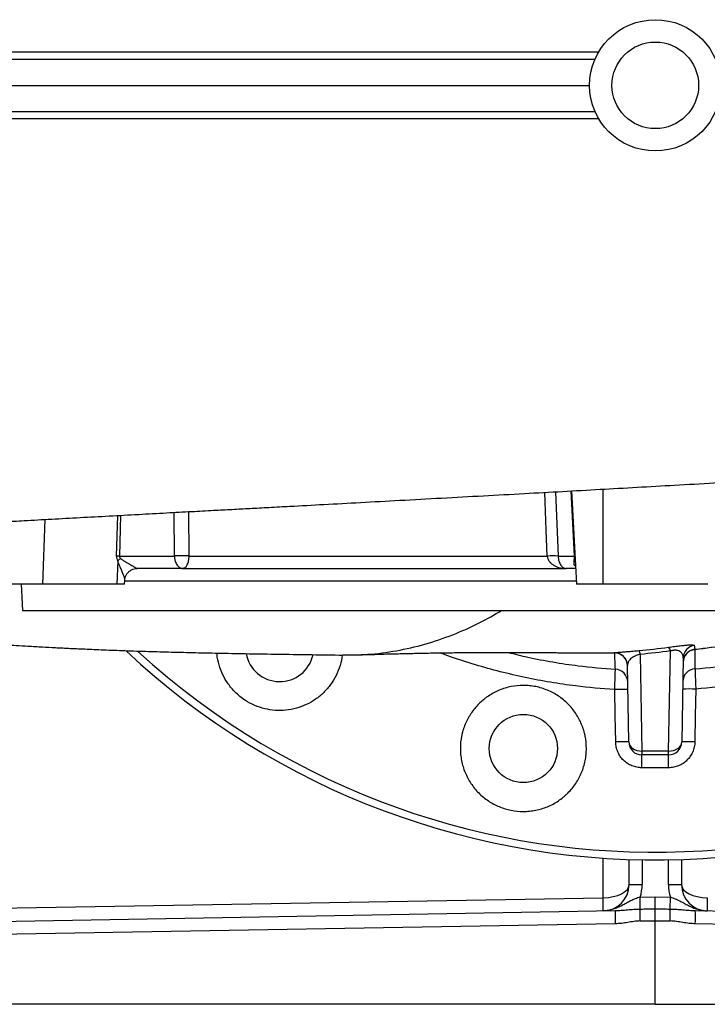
# Model space of a CAD drawing. Header units: millimetres. Extents: x 5610 to 11532, y 2068 to 15413.
# Tile 2 of 13: x 7771 to 9081, y 2068 to 3943. Entities that reach past the tile are written whole.
import ezdxf

# ---------------------------------------------------------------- set-up
doc = ezdxf.new("R2010")
doc.units = ezdxf.units.MM
doc.header["$LTSCALE"] = 5

msp = doc.modelspace()

# ---------------------------------------------------------------- linework, layer by layer
at = {"color": 7, "linetype": 'Continuous', "lineweight": 25}
for p, q in [((6535.7, 3868.3), (8867.1, 3868.3)), ((6535.1, 3818.3), (8856.7, 3818.3)), ((6535.7, 3768.3), (8867.1, 3768.3)), ((8822.3, 3046), (8831.7, 2868.3)), ((7958, 2912.7), (7956.4, 2868.3)), ((7961.1, 2922), (8065.9, 2922)), ((8093.4, 2922), (8776, 2922)), ((8796.7, 2922), (8828, 2922)), ((8082.4, 2898.3), (7995.2, 2898.3)), ((8082.4, 2898.3), (8812.1, 2898.3)), ((8830.1, 2898.3), (8812.1, 2898.3)), ((7971, 2868.3), (7971.4, 2876.1)), ((7814.9, 2868.3), (7744.2, 2868.3)), ((7774, 2868.3), (7776.7, 2818.3)), ((7956.4, 2868.3), (7814.9, 2868.3)), ((7971, 2868.3), (7956.4, 2868.3)), ((8881.7, 2868.3), (8831.7, 2868.3)), ((9081.7, 2868.3), (8881.7, 2868.3)), ((7776.7, 2818.3), (10186.7, 2818.3)), ((8903.7, 2737.8), (8903.6, 2737.8)), ((9007.1, 2550.6), (9010.4, 2741.2)), ((8953, 2734.7), (8956.2, 2550.6)), ((9034.9, 2727.8), (9032.1, 2567.9)), ((8931.2, 2567.9), (8928.7, 2713.3)), ((9007.1, 2550.6), (8956.2, 2550.6)), ((8956.2, 2550.6), (8956.2, 2543.3)), ((9007.1, 2543.3), (9007.1, 2550.6)), ((9007.1, 2543.3), (8956.2, 2543.3)), ((8931.7, 2296.2), (8931.7, 2344.2)), ((9031.7, 2344.2), (9031.7, 2296.2)), ((8931.7, 2296.2), (8956.7, 2296.2)), ((9006.7, 2296.2), (9031.7, 2296.2)), ((7338.6, 2244.3), (8882.5, 2271.2)), ((8952.8, 2272.5), (8981.7, 2273)), ((8953.2, 2249.8), (8952.8, 2272.5)), ((8981.7, 2250.1), (8981.7, 2273)), ((8981.7, 2273), (9010.5, 2272.5)), ((9010.1, 2249.8), (9010.5, 2272.5)), ((7330.8, 2219.2), (8905.3, 2246.7)), ((9058, 2246.7), (10632.5, 2219.2)), ((8905.3, 2221.7), (7330.8, 2194.2)), ((8981.7, 2068.3), (8981.7, 2227.3)), ((10632.5, 2194.2), (9058, 2221.7)), ((8981.7, 2068.3), (7330.8, 2068.3)), ((8981.7, 2068.3), (10632.5, 2068.3))]:
    msp.add_line(p, q, dxfattribs=at)
at = {"color": 8, "linetype": 'Continuous', "lineweight": 25}
for p, q in [((8791.6, 3044.3), (8796.7, 2922)), ((8828, 2922), (8821.5, 3046)), ((8881.7, 3049.3), (8881.7, 2868.3)), ((8065.9, 2922), (8065.6, 3005)), ((8093, 3006.5), (8093.4, 2922)), ((7819.5, 2991.6), (7814.9, 2868.3)), ((7955.9, 2922), (7958.4, 2999.2)), ((7963.6, 2999.5), (7961.1, 2922)), ((7971.3, 2874.6), (8831.3, 2874.6)), ((8904.4, 2737.5), (8902.8, 2737.6)), ((8903.6, 2737.8), (8903.1, 2737.9)), ((8882.5, 2271.2), (8882.5, 2346.6)), ((8956.7, 2343.5), (8956.7, 2296.2)), ((9006.7, 2296.2), (9006.7, 2343.5))]:
    msp.add_line(p, q, dxfattribs=at)
at = {"color": 8, "linetype": 'Continuous', "lineweight": 25, "flags": 128}
msp.add_lwpolyline([(8776, 2922), (8774, 2971.9), (8771.1, 3043.2)], dxfattribs=at)
at = {"color": 7, "linetype": 'Continuous', "lineweight": 25, "flags": 128}
for points in [[(8906.3, 2567.9), (8905.4, 2617.9), (8904.5, 2667.6)], [(9058.8, 2668.5), (9057.9, 2618.5), (9057.1, 2567.9)], [(8931.2, 2567.9), (8931.8, 2564.5), (8933.2, 2561.2), (8935.6, 2558.2), (8938.7, 2555.6), (8942.4, 2553.4), (8946.7, 2551.9), (8951.4, 2550.9), (8956.2, 2550.6)], [(9007.1, 2550.6), (9011.9, 2550.9), (9016.6, 2551.9), (9020.9, 2553.4), (9024.7, 2555.6), (9027.8, 2558.2), (9030.1, 2561.2), (9031.6, 2564.5), (9032.1, 2567.9)], [(8956.2, 2518.7), (8956.2, 2523.6), (8956.2, 2528.2), (8956.2, 2532.4), (8956.2, 2536.1), (8956.2, 2539.2), (8956.2, 2541.4), (8956.2, 2542.8), (8956.2, 2543.3)], [(9007.1, 2518.7), (9007.1, 2523.6), (9007.1, 2528.2), (9007.1, 2532.4), (9007.1, 2536.1), (9007.1, 2539.2), (9007.1, 2541.4), (9007.1, 2542.8), (9007.1, 2543.3)], [(8953.2, 2227), (8953.1, 2230.6), (8953.1, 2234.1), (8953.1, 2237.4), (8953.1, 2240.5), (8953.1, 2243.4), (8953.1, 2245.9), (8953.2, 2248), (8953.2, 2249.8)], [(9010.2, 2227), (9010.2, 2230.6), (9010.2, 2234.1), (9010.2, 2237.4), (9010.2, 2240.5), (9010.2, 2243.4), (9010.2, 2245.9), (9010.2, 2248), (9010.1, 2249.8)]]:
    msp.add_lwpolyline(points, dxfattribs=at)
at = {"color": 7, "linetype": 'Continuous', "lineweight": 25}
for centre, radius in [((8981.7, 3818.3), 125), ((8981.7, 3818.3), 82.5), ((8730.5, 2555.5), 65)]:
    msp.add_circle(centre, radius, dxfattribs=at)
for centre, radius, start, end in [((7958.5, 2626), 296, 89.4996, 90.5004), ((7986.8, 2884), 40.7, 124.9483, 135.0972), ((8079.6, 2563.6), 358.7, 87.8026, 92.1974), ((8786.4, 2732.2), 190.1, 86.8883, 93.1117), ((8819.7, 2912.2), 9.69, 3.5016, 32.6001), ((8828.4, 2915.6), 6.39, 86.1823, 93.8177), ((8981.7, 3818.3), 1475, 226.9093, 317.3151), ((8903.7, 2712.9), 25, 1.0011, 91.3167), ((8903.7, 2712.6), 25, 1.0006, 90.2544), ((8936.7, 2733.9), 16.3, 2.7935, 29.4432), ((8998, 2739.7), 12.5, 6.8058, 43.0807), ((9059.7, 2719.5), 25, 96.2138, 178.994), ((9059.4, 2719), 24.7, 95.3626, 178.5143), ((9059.9, 2727.3), 25, 98.8801, 178.9703), ((8266.4, 2747.8), 65, 190.3723, 347.7765), ((8904.4, 2681.6), 24.8, 1.3571, 86.9712), ((9058.8, 2682.4), 24.7, 93.5224, 178.5183), ((8917, 2308.7), 359.1, 88.0099, 91.9946), ((9046.3, 2309.7), 359.1, 88.0054, 91.9901), ((8918.8, 2209.2), 358.9, 88.0084, 91.9952), ((8956.2, 2568.3), 25, 181, 270), ((9007.1, 2568.3), 25, 270, 359), ((9044.6, 2209.2), 358.9, 88.0048, 91.9916), ((8881.7, 2296.2), 50, 271, 0), ((8881.7, 2296.2), 75, 341.5288, 0), ((9081.7, 2296.2), 75, 180, 198.4712), ((9081.7, 2296.2), 50, 180, 269), ((8524.3, 2258.8), 358.4, 358.0016, 1.9984), ((9439, 2258.8), 358.4, 178.0016, 181.9984), ((9263.5, 2234.2), 358.4, 178.0016, 181.9984), ((8699.8, 2234.2), 358.4, 358.0016, 1.9984)]:
    msp.add_arc(centre, radius, start, end, dxfattribs=at)
at = {"color": 8, "linetype": 'Continuous', "lineweight": 25}
for centre, radius, start, end in [((8981.7, 3818.3), 1460.3, 227.5717, 316.7794), ((8903.7, 2712.3), 25.2, 53.5999, 88.5228)]:
    msp.add_arc(centre, radius, start, end, dxfattribs=at)
at = {"color": 7, "linetype": 'Continuous', "lineweight": 25}
for centre, major_axis, ratio, start_param, end_param in [((8092.8, 2924.6), (136.9, 3.7), 0.364294, 3.120026, 3.307411), ((8110.4, 2923.3), (149.4, 1.5), 0.167075, 3.133526, 3.320911), ((8803.7, 2923.3), (-15.8, 20.6), 0.89397, 3.871034, 4.058419), ((8881.7, 2296.2), (50, 0), 0.5, 4.729842, 6.283185), ((9081.7, 2296.2), (50, 0), 0.5, 3.141593, 4.694936), ((10146.4, 2293.3), (2864.5, 50), 0.008726, 4.282599, 4.293503), ((7816.9, 2293.3), (2864.5, -50), 0.008726, 5.131275, 5.142179), ((10145.9, 2293.3), (2864.5, 50), 0.017452, 4.282598, 4.293517), ((7817.4, 2293.3), (2864.5, -50), 0.017452, 5.131261, 5.14218)]:
    msp.add_ellipse(centre, major_axis=major_axis, ratio=ratio, start_param=start_param, end_param=end_param, dxfattribs=at)
at = {"color": 8, "linetype": 'Continuous', "lineweight": 25}
for points, knots in [([(5627.5, 3882.3), (5627.5, 3882.3), (5627, 3882.3), (5631.3, 3882.3), (5640.7, 3882.3), (5656.4, 3882.3), (5677.7, 3882.3), (5705, 3882.3), (5738.3, 3882.3), (5777.6, 3882.3), (5822.1, 3882.3), (5871.5, 3882.3), (5925.5, 3882.3), (5984.9, 3882.3), (6049.9, 3882.2), (6120.5, 3882.2), (6196.8, 3882.2), (6278.2, 3882.2), (6363.6, 3882.2), (6452.4, 3882.2), (6544.4, 3882.2), (6640.9, 3882.2), (6742.7, 3882.2), (6849.5, 3882.2), (6961.4, 3882.2), (7077.5, 3882.2), (7193.5, 3882.2), (7308.7, 3882.2), (7422.6, 3882.2), (7539.1, 3882.1), (7658.9, 3882.1), (7781.6, 3882.1), (7907.1, 3882.1), (8034.7, 3882.1), (8149.6, 3882.1), (8251, 3882.1), (8338.7, 3882.1), (8426.8, 3882.1), (8515.5, 3882.1), (8604.7, 3882.1), (8694.4, 3882.1), (8784.3, 3882.1), (8844.2, 3882.1), (8874.1, 3882.1)], [0, 0, 0, 0, 0.000028, 0.026757, 0.053533, 0.080448, 0.10741, 0.134911, 0.162462, 0.190166, 0.21792, 0.24465, 0.271425, 0.298341, 0.325303, 0.352804, 0.380356, 0.40806, 0.435815, 0.462511, 0.489253, 0.516142, 0.543087, 0.57064, 0.598253, 0.626046, 0.6539, 0.679009, 0.704164, 0.729454, 0.754791, 0.780654, 0.806566, 0.832628, 0.85874, 0.876234, 0.893744, 0.911299, 0.92887, 0.946612, 0.964371, 0.982177, 1, 1, 1, 1]), ([(8874.1, 3754.6), (8844.4, 3754.5), (8784.9, 3754.5), (8685.4, 3754.5), (8575.5, 3754.5), (8455.6, 3754.5), (8345.7, 3754.5), (8246, 3754.5), (8145.4, 3754.5), (8034.3, 3754.5), (7913.4, 3754.5), (7793.1, 3754.5), (7673.8, 3754.5), (7555.2, 3754.5), (7438, 3754.5), (7322.5, 3754.5), (7210.7, 3754.5), (7102.6, 3754.4), (6998.5, 3754.4), (6896.7, 3754.4), (6797.6, 3754.4), (6700.9, 3754.4), (6607.4, 3754.4), (6517.1, 3754.4), (6431.2, 3754.4), (6349.5, 3754.4), (6272.1, 3754.4), (6198.2, 3754.4), (6128.1, 3754.4), (6061.7, 3754.4), (5999.5, 3754.4), (5941.5, 3754.4), (5887.5, 3754.4), (5837.7, 3754.4), (5792.4, 3754.3), (5752.2, 3754.3), (5717.3, 3754.3), (5687.8, 3754.3), (5663.9, 3754.3), (5645.7, 3754.3), (5633.7, 3754.3), (5627.7, 3754.3), (5627.9, 3754.3), (5627.9, 3754.3)], [0, 0, 0, 0, 0.017557, 0.035113, 0.05873, 0.082356, 0.105973, 0.12385, 0.141728, 0.16616, 0.190697, 0.215235, 0.240125, 0.265016, 0.290266, 0.315516, 0.340883, 0.365318, 0.389858, 0.414399, 0.43929, 0.464181, 0.48943, 0.514679, 0.540038, 0.564795, 0.589646, 0.614497, 0.639657, 0.664817, 0.690293, 0.715769, 0.741347, 0.767844, 0.794456, 0.821067, 0.84806, 0.875053, 0.902436, 0.92982, 0.957329, 0.983861, 1, 1, 1, 1]), ([(7971.4, 2876), (7971.4, 2876.1), (7971.8, 2876.9), (7970, 2883.6), (7966.3, 2893.3), (7961.4, 2903.5), (7959.1, 2909.7), (7958, 2912.7)], [0, 0, 0, 0, 0.010444, 0.264373, 0.613035, 0.806822, 1, 1, 1, 1]), ([(8829.9, 2902.4), (8829.4, 2902.9), (8826.7, 2905.5), (8826.9, 2910.3), (8827.6, 2915.8), (8827.8, 2917.4)], [0, 0, 0, 0, 0.146635, 0.746678, 1, 1, 1, 1]), ([(9057, 2744.3), (9077.8, 2746.9), (9119.3, 2752.1), (9181.2, 2764.4), (9242.6, 2780.1), (9299.6, 2797.9), (9335.4, 2812), (9351.5, 2818.3)], [0, 0, 0, 0, 0.206081, 0.41216, 0.620924, 0.829687, 1, 1, 1, 1]), ([(9354.3, 2818.3), (9337.4, 2811.6), (9301.1, 2797.3), (9243.7, 2779.4), (9182.5, 2763.8), (9120.3, 2751.4), (9078.2, 2746.2), (9057.1, 2743.5)], [0, 0, 0, 0, 0.177175, 0.381539, 0.585904, 0.792952, 1, 1, 1, 1]), ([(9057.3, 2707.1), (9083.6, 2709.5), (9136.2, 2714.4), (9203.6, 2726.8), (9259.5, 2740.2), (9304.4, 2752.9), (9348.8, 2767.5), (9393, 2784.2), (9433, 2801), (9457.9, 2813.1), (9468.6, 2818.3)], [0, 0, 0, 0, 0.184585, 0.370098, 0.478637, 0.587176, 0.696475, 0.805774, 0.917478, 1, 1, 1, 1]), ([(9549.2, 2818.3), (9542.3, 2814.2), (9516.9, 2799.2), (9471.1, 2776.6), (9411.7, 2750.2), (9350.2, 2727.2), (9286.9, 2707.6), (9217.3, 2690.3), (9141.3, 2676.2), (9086.3, 2671.1), (9058.8, 2668.5)], [0, 0, 0, 0, 0.046648, 0.171205, 0.295665, 0.423779, 0.551998, 0.680112, 0.839648, 1, 1, 1, 1]), ([(8904.5, 2667.6), (8879.7, 2669.5), (8838.7, 2672.8), (8782, 2681.2), (8734, 2690.3), (8686.3, 2701.4), (8638.8, 2714.7), (8600.6, 2726.8), (8578.5, 2735.1), (8571.9, 2737.6)], [0, 0, 0, 0, 0.218889, 0.361608, 0.504326, 0.648052, 0.791777, 0.938668, 1, 1, 1, 1]), ([(8701.5, 2738.3), (8713.9, 2735.3), (8742.1, 2728.3), (8786.7, 2719.9), (8842.3, 2711.5), (8882.1, 2708.2), (8905.8, 2706.4)], [0, 0, 0, 0, 0.185303, 0.420987, 0.656671, 1, 1, 1, 1])]:
    msp.add_open_spline(points, degree=3, knots=knots, dxfattribs=at)
at = {"color": 7, "linetype": 'Continuous', "lineweight": 25}
for points, knots in [([(5627.8, 3754.3), (5628.7, 3740.2), (5631, 3704.4), (5639.7, 3648.2), (5652.7, 3587), (5669, 3529.2), (5689.4, 3470.9), (5714, 3412.9), (5742.8, 3356.2), (5773.1, 3305), (5803.9, 3259.3), (5834.8, 3218.6), (5865.8, 3181.8), (5897.4, 3147.8), (5926.4, 3119.3), (5952.5, 3095.8), (5975.1, 3076.5), (5999.1, 3057.4), (6025.9, 3037.4), (6057.4, 3015.7), (6088.8, 2996), (6118.9, 2978.6), (6146.1, 2963.9), (6173.7, 2950.3), (6199.2, 2938.6), (6220.7, 2929.4), (6238.7, 2922.2), (6254.9, 2916.1), (6271.6, 2910), (6290, 2903.7), (6308.5, 2897.8), (6326.4, 2892.5), (6343.7, 2887.7), (6361.2, 2883.1), (6378.8, 2878.8), (6395.4, 2875.1), (6413.9, 2871.2), (6433.4, 2867.5), (6453.5, 2864), (6475.6, 2860.5), (6497.8, 2857.4), (6519.2, 2854.7), (6538.9, 2852.5), (6558.2, 2850.5), (6577, 2848.8), (6594.8, 2847.3), (6610.1, 2846.1), (6624, 2845), (6637.6, 2844.1), (6651.7, 2843.2), (6666.3, 2842.2), (6683.3, 2841.2), (6703.4, 2840), (6726.9, 2838.6), (6752.4, 2837.2), (6779.1, 2835.7), (6806.4, 2834.2), (6832.6, 2832.7), (6857.1, 2831.3), (6879.9, 2829.9), (6901.9, 2828.6), (6923.8, 2827.2), (6943.8, 2825.9), (6962.1, 2824.6), (6979.3, 2823.4), (6998.4, 2822.1), (7020, 2820.5), (7044.4, 2818.7), (7070.6, 2816.6), (7096.2, 2814.5), (7119.5, 2812.6), (7139.6, 2810.8), (7158.1, 2809.2), (7176.1, 2807.6), (7194.9, 2805.8), (7220, 2803.4), (7253, 2800.1), (7295.1, 2795.8), (7340.8, 2790.7), (7390.7, 2785.1), (7439.9, 2779.6), (7487.4, 2774.6), (7531.6, 2770.2), (7575.5, 2766), (7618.8, 2762.3), (7656, 2759.3), (7685.4, 2757.1), (7704.6, 2755.7), (7717.9, 2754.8), (7727.2, 2754.2), (7736.6, 2753.5), (7749.1, 2752.7), (7766.4, 2751.7), (7788.8, 2750.3), (7813.6, 2748.9), (7840.5, 2747.5), (7868.8, 2746.1), (7900.9, 2744.7), (7937.3, 2743.1), (7978.2, 2741.6), (8021.4, 2740.2), (8067, 2739), (8113.6, 2737.8), (8163.4, 2736.8), (8216.2, 2735.8), (8271.5, 2735), (8329, 2734.2), (8367.2, 2733.6), (8386.8, 2733.4)], [0, 0, 0, 0, 0.0097978, 0.0248616, 0.0393237, 0.0531771, 0.0664162, 0.0820924, 0.0967939, 0.1105149, 0.1232518, 0.1350023, 0.1459358, 0.156667, 0.1672534, 0.1742321, 0.1811482, 0.1880052, 0.195621, 0.204652, 0.2151037, 0.2220561, 0.2295173, 0.2372785, 0.2440886, 0.2497475, 0.2542737, 0.2584476, 0.2631486, 0.2683848, 0.2741184, 0.2791615, 0.2844447, 0.2899773, 0.2957668, 0.3014803, 0.3064218, 0.3142669, 0.3217049, 0.331576, 0.3426147, 0.3530883, 0.3625231, 0.3728524, 0.3842235, 0.3937186, 0.4021422, 0.4098174, 0.4177499, 0.4260151, 0.4346147, 0.4435977, 0.4562186, 0.4696017, 0.4837423, 0.4985668, 0.5128418, 0.526111, 0.5377058, 0.5484167, 0.5584371, 0.5683008, 0.5780403, 0.5849213, 0.592018, 0.5999575, 0.6087586, 0.6184154, 0.6289191, 0.639118, 0.6473621, 0.6545563, 0.6607944, 0.6670058, 0.6734376, 0.6801003, 0.692452, 0.7058499, 0.7199531, 0.7341034, 0.7485654, 0.7602601, 0.7718314, 0.7831998, 0.7943466, 0.80515, 0.8116731, 0.8167591, 0.8198424, 0.8217985, 0.8238789, 0.8270062, 0.8314539, 0.8371709, 0.844252, 0.8505979, 0.8578603, 0.8661156, 0.8754525, 0.8859745, 0.8978013, 0.9090724, 0.9214591, 0.9350086, 0.9497052, 0.9654999, 0.9823072, 1, 1, 1, 1]), ([(6839.7, 2907), (6839.6, 2907), (6839.1, 2906.9), (6842, 2907.5), (6847.1, 2908.5), (6854.2, 2909.7), (6862.6, 2911.2), (6872.4, 2912.8), (6884.2, 2914.7), (6898.2, 2916.8), (6914.1, 2919.2), (6930.8, 2921.5), (6947.2, 2923.7), (6964.5, 2925.9), (6984, 2928.4), (7005.7, 2931), (7028, 2933.5), (7053.9, 2936.4), (7085, 2939.7), (7122.4, 2943.4), (7156.6, 2946.6), (7186.2, 2949.3), (7211.3, 2951.5), (7238.9, 2953.8), (7266.7, 2956.1), (7294.2, 2958.2), (7320.8, 2960.3), (7349.5, 2962.4), (7379.6, 2964.6), (7409.4, 2966.6), (7437.1, 2968.5), (7462.2, 2970.2), (7484.3, 2971.6), (7503, 2972.8), (7518.8, 2973.9), (7534.6, 2974.9), (7553.3, 2976), (7576.2, 2977.5), (7603.5, 2979.1), (7634.9, 2981), (7669.2, 2983), (7705.2, 2985.2), (7742, 2987.3), (7784.3, 2989.7), (7832.3, 2992.4), (7886.4, 2995.3), (7941.7, 2998.3), (7996.6, 3001.3), (8049, 3004.1), (8096.6, 3006.7), (8138.3, 3008.9), (8175.2, 3010.8), (8210.4, 3012.7), (8247.1, 3014.7), (8294, 3017.2), (8352.1, 3020.3), (8421.8, 3024.1), (8496.6, 3028.1), (8574.7, 3032.4), (8653.8, 3036.7), (8730.6, 3040.9), (8804.7, 3045), (8876.2, 3049), (8947.3, 3053), (9019.7, 3057.1), (9094.8, 3061.3), (9173.3, 3065.6), (9237.3, 3069.2), (9284.8, 3071.9), (9313.8, 3073.5), (9339.1, 3074.9), (9361.3, 3076.2), (9381.6, 3077.3), (9402.4, 3078.5), (9425.3, 3079.8), (9451.6, 3081.3), (9481.4, 3083), (9517.1, 3085.1), (9558.4, 3087.5), (9603.7, 3090.2), (9648.9, 3092.9), (9693.2, 3095.6), (9729.3, 3097.8), (9757.4, 3099.5), (9777.8, 3100.8), (9796.6, 3102), (9812.8, 3103), (9825.9, 3103.9), (9837.8, 3104.7), (9850.4, 3105.5), (9865.9, 3106.5), (9884.6, 3107.7), (9906.4, 3109.2), (9930.2, 3110.8), (9954.5, 3112.4), (9978.1, 3114.1), (10000.5, 3115.7), (10027.2, 3117.6), (10057.2, 3119.7), (10089.7, 3122.1), (10119.3, 3124.4), (10146.2, 3126.4), (10170.5, 3128.3), (10193.3, 3130.1), (10216.9, 3132), (10243.7, 3134.3), (10273.8, 3136.8), (10306.1, 3139.6), (10339.5, 3142.5), (10373.4, 3145.6), (10407.6, 3148.8), (10441.7, 3152.1), (10474, 3155.3), (10503.8, 3158.4), (10528.8, 3161.1), (10549.6, 3163.4), (10566.7, 3165.4), (10582.3, 3167.2), (10596.5, 3168.9), (10610.3, 3170.5), (10625, 3172.3), (10641.8, 3174.5), (10660.3, 3176.9), (10680.2, 3179.6), (10701, 3182.5), (10722.4, 3185.6), (10743.3, 3188.8), (10762.8, 3191.9), (10780.7, 3194.9), (10797.1, 3197.8), (10812.1, 3200.6), (10825.9, 3203.2), (10838.5, 3205.7), (10850.3, 3208.2), (10861.4, 3210.6), (10872.5, 3213.1), (10884.4, 3215.9), (10897.5, 3219.1), (10910.7, 3222.6), (10924.1, 3226.3), (10935.4, 3229.7), (10945.7, 3232.9), (10956.3, 3236.3), (10969.8, 3240.9), (10986.3, 3246.9), (10998, 3251.6), (11004.3, 3254.2)], [0, 0, 0, 0, 0.0019715, 0.0103285, 0.020759, 0.0302801, 0.0383635, 0.0467176, 0.0556722, 0.0651114, 0.0750158, 0.0844612, 0.0926165, 0.1002241, 0.1092574, 0.1188632, 0.1276788, 0.1358586, 0.1483241, 0.1611568, 0.1736856, 0.1808684, 0.1880886, 0.1959608, 0.2045352, 0.2111989, 0.2182215, 0.2256037, 0.2333469, 0.2408998, 0.2475753, 0.2533709, 0.2587285, 0.2630187, 0.2662491, 0.269537, 0.2736612, 0.2787211, 0.2846512, 0.2914544, 0.2989072, 0.3064374, 0.3140186, 0.3216526, 0.3322384, 0.3429298, 0.3537249, 0.3645278, 0.3746364, 0.3835846, 0.3913654, 0.3979737, 0.4041147, 0.4108252, 0.4181141, 0.4298144, 0.4423616, 0.4557492, 0.4698881, 0.4839582, 0.497761, 0.5105425, 0.5231086, 0.5354688, 0.5480386, 0.5612872, 0.5751883, 0.5897727, 0.5956264, 0.6009191, 0.6054942, 0.6093518, 0.6130141, 0.6165074, 0.6206435, 0.6254216, 0.6308409, 0.6369012, 0.64502, 0.65358, 0.6620535, 0.6704425, 0.6787491, 0.6827987, 0.6868291, 0.6906707, 0.6938731, 0.6964115, 0.6984284, 0.7008583, 0.7038715, 0.7076127, 0.7119845, 0.7169635, 0.7219763, 0.7267883, 0.7313992, 0.7358082, 0.7433649, 0.7502362, 0.7564389, 0.7624205, 0.7677164, 0.7723737, 0.7774909, 0.7835148, 0.790457, 0.7980304, 0.8058575, 0.8139415, 0.8222833, 0.8307254, 0.8391167, 0.8468196, 0.8538081, 0.8589462, 0.8636194, 0.8679219, 0.8719153, 0.8756054, 0.8796429, 0.8844849, 0.8901275, 0.8958727, 0.9022554, 0.9092278, 0.9160661, 0.9225155, 0.9285794, 0.934261, 0.9395636, 0.9444903, 0.9490478, 0.9532866, 0.957224, 0.9608647, 0.9649848, 0.9689681, 0.9736083, 0.9779568, 0.9816737, 0.9837807, 0.9865414, 0.9901604, 0.9946439, 1, 1, 1, 1]), ([(7963.5, 2917.4), (7964.3, 2916.6), (7965.2, 2916), (7966.8, 2914.8), (7967.7, 2914.2), (7970.2, 2912.5), (7971.9, 2911.5), (7975.2, 2909.4), (7976.8, 2908.5), (7980, 2906.6), (7981.5, 2905.8), (7984.4, 2904.1), (7985.8, 2903.3), (7988.4, 2901.8), (7989.6, 2901.1), (7991.8, 2899.9), (7992.8, 2899.3), (7994.3, 2898.6), (7994.9, 2898.3), (7995.2, 2898.3)], [0, 0, 0, 0, 0.0625, 0.0625, 0.125, 0.125, 0.25, 0.25, 0.375, 0.375, 0.5, 0.5, 0.625, 0.625, 0.75, 0.75, 0.875, 0.875, 1, 1, 1, 1]), ([(8065.9, 2922), (8065.9, 2920.9), (8066, 2919.8), (8066.2, 2917.7), (8066.4, 2916.7), (8066.8, 2914.8), (8067, 2913.9), (8067.5, 2912.1), (8067.8, 2911.3), (8068.7, 2909), (8069.4, 2907.7), (8070.8, 2905.3), (8071.6, 2904.2), (8073.1, 2902.5), (8073.9, 2901.7), (8075.5, 2900.4), (8076.4, 2899.9), (8078.1, 2899.1), (8078.9, 2898.8), (8080.2, 2898.5), (8080.6, 2898.4), (8081.5, 2898.3), (8081.9, 2898.3), (8082.4, 2898.3)], [0, 0, 0, 0, 0.0625, 0.0625, 0.125, 0.125, 0.1875, 0.1875, 0.25, 0.25, 0.375, 0.375, 0.5, 0.5, 0.625, 0.625, 0.75, 0.75, 0.875, 0.875, 0.9375, 0.9375, 1, 1, 1, 1]), ([(8093.4, 2922), (8093.3, 2920.9), (8093.3, 2919.8), (8093.1, 2917.8), (8093, 2916.8), (8092.7, 2914.8), (8092.6, 2913.9), (8092.2, 2912.2), (8092.1, 2911.3), (8091.5, 2909), (8091, 2907.7), (8090, 2905.3), (8089.5, 2904.2), (8088.5, 2902.5), (8088, 2901.7), (8086.9, 2900.4), (8086.3, 2899.9), (8085.2, 2899.1), (8084.6, 2898.8), (8083.8, 2898.5), (8083.5, 2898.4), (8082.9, 2898.3), (8082.6, 2898.3), (8082.4, 2898.3)], [0, 0, 0, 0, 0.0625, 0.0625, 0.125, 0.125, 0.1875, 0.1875, 0.25, 0.25, 0.375, 0.375, 0.5, 0.5, 0.625, 0.625, 0.75, 0.75, 0.875, 0.875, 0.9375, 0.9375, 1, 1, 1, 1]), ([(8776, 2922), (8776.1, 2920.9), (8776.3, 2919.8), (8776.9, 2917.8), (8777.2, 2916.8), (8778.1, 2914.8), (8778.6, 2913.9), (8779.7, 2912.2), (8780.3, 2911.3), (8782.3, 2909), (8783.8, 2907.7), (8786.9, 2905.3), (8788.6, 2904.2), (8792, 2902.5), (8793.7, 2901.7), (8797.3, 2900.4), (8799.1, 2899.9), (8802.8, 2899.1), (8804.7, 2898.8), (8807.5, 2898.5), (8808.4, 2898.4), (8810.3, 2898.3), (8811.2, 2898.3), (8812.1, 2898.3)], [0, 0, 0, 0, 0.0625, 0.0625, 0.125, 0.125, 0.1875, 0.1875, 0.25, 0.25, 0.375, 0.375, 0.5, 0.5, 0.625, 0.625, 0.75, 0.75, 0.875, 0.875, 0.9375, 0.9375, 1, 1, 1, 1]), ([(8796.7, 2922), (8796.7, 2920.9), (8796.8, 2919.8), (8797, 2917.7), (8797.2, 2916.7), (8797.6, 2914.8), (8797.8, 2913.9), (8798.3, 2912.1), (8798.6, 2911.3), (8799.4, 2909), (8800, 2907.7), (8801.4, 2905.3), (8802.1, 2904.2), (8803.6, 2902.5), (8804.3, 2901.7), (8805.9, 2900.4), (8806.6, 2899.9), (8808.2, 2899.1), (8809, 2898.8), (8810.2, 2898.5), (8810.6, 2898.4), (8811.3, 2898.3), (8811.7, 2898.3), (8812.1, 2898.3)], [0, 0, 0, 0, 0.0625, 0.0625, 0.125, 0.125, 0.1875, 0.1875, 0.25, 0.25, 0.375, 0.375, 0.5, 0.5, 0.625, 0.625, 0.75, 0.75, 0.875, 0.875, 0.9375, 0.9375, 1, 1, 1, 1]), ([(7971.4, 2875.9), (7971.4, 2875.9), (7971.4, 2877.3), (7972, 2880.7), (7973.8, 2885.6), (7977.1, 2890.3), (7981.5, 2894.3), (7986.7, 2897), (7991.5, 2898.2), (7994.3, 2898.2), (7995.2, 2898.2)], [0, 0, 0, 0, 0.00648, 0.143136, 0.290375, 0.444494, 0.602004, 0.768931, 0.918612, 1, 1, 1, 1]), ([(8386.8, 2733.7), (8402.5, 2733.8), (8436.7, 2733.8), (8488.9, 2740.9), (8543, 2753.2), (8596, 2771.3), (8644.8, 2792.6), (8675.2, 2810.3), (8688.9, 2818.3)], [0, 0, 0, 0, 0.152541, 0.330056, 0.506729, 0.682502, 0.857331, 1, 1, 1, 1]), ([(8412.2, 2733.6), (8420, 2733.9), (8436.1, 2734.4), (8458.4, 2735.1), (8478.6, 2735.7), (8495.1, 2736.1), (8509.7, 2736.4), (8522.6, 2736.7), (8534.9, 2737), (8547.5, 2737.2), (8561.7, 2737.5), (8577, 2737.7), (8592, 2737.9), (8606, 2738), (8618.9, 2738.1), (8631.6, 2738.2), (8644.8, 2738.3), (8658.5, 2738.3), (8671.8, 2738.4), (8683.6, 2738.4), (8693.6, 2738.4), (8702.7, 2738.3), (8711.9, 2738.3), (8721.8, 2738.3), (8732.3, 2738.2), (8742.3, 2738.2), (8751.3, 2738.2), (8758.8, 2738.1), (8765.3, 2738.1), (8771.8, 2738), (8779.3, 2738), (8788.2, 2738), (8797.7, 2737.9), (8807, 2737.8), (8815.4, 2737.8), (8823.6, 2737.8), (8831.7, 2737.7), (8840.4, 2737.7), (8849.3, 2737.7), (8858.8, 2737.6), (8870.1, 2737.6), (8883.1, 2737.6), (8894.8, 2737.6), (8901.6, 2737.6), (8903.7, 2737.6)], [0, 0, 0, 0, 0.03335, 0.069109, 0.099877, 0.12554, 0.146466, 0.16961, 0.188224, 0.207521, 0.233009, 0.261458, 0.28842, 0.313711, 0.338008, 0.360727, 0.386267, 0.414629, 0.442131, 0.466048, 0.486936, 0.504615, 0.52419, 0.545649, 0.568973, 0.591701, 0.610977, 0.628037, 0.641052, 0.654631, 0.671932, 0.692943, 0.716652, 0.739056, 0.759195, 0.777075, 0.798728, 0.819684, 0.842989, 0.868627, 0.896578, 0.935592, 0.979922, 1, 1, 1, 1]), ([(8903.1, 2737.9), (8903.1, 2737.9), (8903.3, 2738), (8904.2, 2738.1), (8904.8, 2738.1), (8906.7, 2738.3), (8907.8, 2738.4), (8909.9, 2738.5), (8910.7, 2738.6), (8912.3, 2738.7), (8913.2, 2738.8), (8916.1, 2739), (8918.3, 2739.2), (8922.1, 2739.5), (8923.4, 2739.6), (8926.2, 2739.8), (8927.7, 2740), (8930.8, 2740.2), (8932.4, 2740.3), (8935.8, 2740.6), (8937.6, 2740.8), (8943.1, 2741.3), (8946.9, 2741.6), (8950.9, 2741.9)], [0, 0, 0, 0, 0.125, 0.125, 0.25, 0.25, 0.375, 0.375, 0.4375, 0.4375, 0.5, 0.5, 0.625, 0.625, 0.6875, 0.6875, 0.75, 0.75, 0.8125, 0.8125, 0.875, 0.875, 1, 1, 1, 1]), ([(9007.1, 2748.3), (9009.1, 2748.5), (9011, 2748.8), (9014.8, 2749.3), (9016.7, 2749.6), (9020.5, 2750.1), (9022.4, 2750.3), (9025.9, 2750.8), (9027.7, 2751), (9030.9, 2751.4), (9032.5, 2751.5), (9035.5, 2751.8), (9036.9, 2752), (9040.8, 2752.4), (9043.1, 2752.5), (9047, 2752.8), (9048.6, 2752.9), (9050.7, 2752.9), (9051.4, 2752.9), (9052.5, 2752.9), (9053, 2752.8), (9055.1, 2752.7), (9056, 2752.4), (9056, 2752)], [0, 0, 0, 0, 0.0625, 0.0625, 0.125, 0.125, 0.1875, 0.1875, 0.25, 0.25, 0.3125, 0.3125, 0.375, 0.375, 0.5, 0.5, 0.625, 0.625, 0.6875, 0.6875, 0.75, 0.75, 1, 1, 1, 1]), ([(9034.9, 2727.8), (9034.9, 2729.6), (9034.7, 2731.4), (9033.8, 2734), (9033.4, 2734.9), (9032.4, 2736.5), (9031.8, 2737.4), (9030.3, 2738.9), (9029.5, 2739.6), (9027.2, 2740.9), (9025.9, 2741.4), (9023.5, 2742.1), (9022.5, 2742.3), (9020.5, 2742.5), (9019.3, 2742.5), (9017.5, 2742.5), (9016.9, 2742.4), (9015.6, 2742.3), (9014.9, 2742.2), (9013, 2741.9), (9011.7, 2741.6), (9010.4, 2741.2)], [0, 0, 0, 0, 0.25, 0.25, 0.375, 0.375, 0.5, 0.5, 0.625, 0.625, 0.75, 0.75, 0.8125, 0.8125, 0.875, 0.875, 0.90625, 0.90625, 0.9375, 0.9375, 1, 1, 1, 1]), ([(8385.5, 2733.4), (8385.5, 2733.3), (8385.2, 2726.5), (8381.6, 2713.3), (8374.5, 2694.3), (8363.9, 2677), (8350.7, 2661.6), (8335, 2648.7), (8317.4, 2638.5), (8298.3, 2631.6), (8278.3, 2627.8), (8258, 2627.5), (8237.9, 2630.6), (8218.7, 2637.1), (8199.3, 2647.4), (8182.1, 2661.3), (8168, 2678.1), (8157.6, 2695.6), (8150.7, 2714.6), (8147.2, 2728.7), (8147, 2736.3), (8147, 2737.2)], [0, 0, 0, 0, 0.000476, 0.05801, 0.115544, 0.173084, 0.230625, 0.288166, 0.345707, 0.403244, 0.460781, 0.51831, 0.57584, 0.633362, 0.690884, 0.762621, 0.820142, 0.877663, 0.935184, 0.992705, 1, 1, 1, 1]), ([(8953, 2734.7), (8951.6, 2734.5), (8950.3, 2734.2), (8947.8, 2733.5), (8946.6, 2733.1), (8943.5, 2731.9), (8941.7, 2731), (8938.6, 2729.2), (8937.4, 2728.2), (8935.1, 2726.4), (8934.1, 2725.5), (8931.6, 2722.6), (8930.5, 2720.8), (8929.4, 2718), (8929.1, 2717), (8928.8, 2715.2), (8928.7, 2714.3), (8928.7, 2713.3)], [0, 0, 0, 0, 0.0625, 0.0625, 0.125, 0.125, 0.25, 0.25, 0.375, 0.375, 0.5, 0.5, 0.75, 0.75, 0.875, 0.875, 1, 1, 1, 1]), ([(8904.5, 2667.6), (8904.6, 2669.9), (8904.7, 2672.2), (8904.8, 2676.7), (8904.9, 2679), (8905, 2683.3), (8905.1, 2685.4), (8905.2, 2689.4), (8905.3, 2691.2), (8905.4, 2694.8), (8905.4, 2696.4), (8905.5, 2698.6), (8905.5, 2699.3), (8905.6, 2700.6), (8905.6, 2701.2), (8905.6, 2702.9), (8905.7, 2703.8), (8905.7, 2705.4), (8905.7, 2706), (8905.8, 2706.4)], [0, 0, 0, 0, 0.125, 0.125, 0.25, 0.25, 0.375, 0.375, 0.5, 0.5, 0.625, 0.625, 0.6875, 0.6875, 0.75, 0.75, 0.875, 0.875, 1, 1, 1, 1]), ([(9057.3, 2707.1), (9057.3, 2706.2), (9057.4, 2704.6), (9057.5, 2701.1), (9057.6, 2699.8), (9057.7, 2696.9), (9057.8, 2695.3), (9057.9, 2691.8), (9058, 2689.9), (9058.1, 2686), (9058.2, 2683.9), (9058.5, 2677.5), (9058.6, 2673.1), (9058.8, 2668.5)], [0, 0, 0, 0, 0.25, 0.25, 0.375, 0.375, 0.5, 0.5, 0.625, 0.625, 0.75, 0.75, 1, 1, 1, 1]), ([(8645.5, 2470.8), (8639.9, 2476.4), (8635, 2482.5), (8628.5, 2492.3), (8626.4, 2495.6), (8622.7, 2502.6), (8621, 2506.2), (8616.5, 2517.1), (8614.3, 2524.6), (8612.4, 2534.2), (8612.1, 2536.1), (8611.5, 2540), (8611.2, 2542), (8610.7, 2547.9), (8610.5, 2551.8), (8610.5, 2563.6), (8611.3, 2571.3), (8613.2, 2581), (8613.6, 2582.9), (8614.6, 2586.8), (8615.1, 2588.7), (8616.8, 2594.3), (8619.5, 2601.7), (8622.8, 2608.7), (8625.6, 2613.9), (8626.6, 2615.6), (8628.6, 2619), (8629.7, 2620.7), (8635.2, 2628.9), (8640.2, 2634.9), (8648.5, 2643.2), (8651.4, 2645.9), (8656, 2649.6), (8657.5, 2650.8), (8660.7, 2653.2), (8662.3, 2654.3), (8670.5, 2659.8), (8677.4, 2663.4), (8688.3, 2667.9), (8692, 2669.3), (8699.6, 2671.6), (8703.4, 2672.5), (8714.9, 2674.8), (8722.7, 2675.6), (8734.5, 2675.5), (8738.5, 2675.3), (8746.3, 2674.6), (8750.1, 2674), (8757.8, 2672.5), (8761.6, 2671.5), (8769.1, 2669.2), (8772.9, 2667.9), (8783.8, 2663.3), (8790.7, 2659.6), (8800.5, 2653.1), (8803.6, 2650.8), (8809.7, 2645.7), (8812.7, 2643.1), (8821, 2634.8), (8825.9, 2628.7), (8832.5, 2618.9), (8834.5, 2615.5), (8838.2, 2608.5), (8839.9, 2605), (8842.9, 2597.8), (8844.2, 2594.1), (8845.9, 2588.5), (8846.4, 2586.6), (8847.4, 2582.7), (8847.8, 2580.8), (8849.7, 2571.1), (8850.5, 2563.3), (8850.5, 2551.6), (8850.3, 2547.7), (8849.7, 2541.8), (8849.5, 2539.8), (8848.9, 2535.9), (8848.5, 2534), (8846.6, 2524.3), (8844.3, 2516.9), (8840.6, 2507.8), (8839.8, 2506), (8838.1, 2502.4), (8837.2, 2500.6), (8834.4, 2495.4), (8832.4, 2492.1), (8825.9, 2482.3), (8820.9, 2476.3), (8813.9, 2469.3), (8812.5, 2467.9), (8809.6, 2465.3), (8808.1, 2464), (8803.5, 2460.3), (8800.4, 2457.9), (8793.9, 2453.6), (8790.5, 2451.6), (8783.6, 2447.9), (8780, 2446.2), (8769.1, 2441.6), (8761.6, 2439.4), (8750.1, 2437.1), (8746.2, 2436.5), (8738.3, 2435.7), (8734.3, 2435.5), (8722.6, 2435.6), (8714.8, 2436.3), (8703.2, 2438.6), (8699.4, 2439.6), (8691.8, 2441.9), (8688.1, 2443.2), (8680.9, 2446.2), (8677.4, 2447.9), (8670.5, 2451.6), (8667.1, 2453.6), (8657.2, 2460.2), (8651.1, 2465.2), (8645.5, 2470.8)], [0, 0, 0, 0, 0.03125, 0.03125, 0.046875, 0.046875, 0.0625, 0.0625, 0.09375, 0.09375, 0.101562, 0.101562, 0.109375, 0.109375, 0.125, 0.125, 0.15625, 0.15625, 0.164063, 0.164063, 0.171875, 0.171875, 0.1875, 0.203125, 0.203125, 0.210938, 0.210938, 0.21875, 0.21875, 0.25, 0.25, 0.265625, 0.265625, 0.273437, 0.273437, 0.28125, 0.28125, 0.3125, 0.3125, 0.328125, 0.328125, 0.34375, 0.34375, 0.375, 0.375, 0.390625, 0.390625, 0.40625, 0.40625, 0.421875, 0.421875, 0.4375, 0.4375, 0.46875, 0.46875, 0.484375, 0.484375, 0.5, 0.5, 0.53125, 0.53125, 0.546875, 0.546875, 0.5625, 0.5625, 0.578125, 0.578125, 0.585938, 0.585938, 0.59375, 0.59375, 0.625, 0.625, 0.640625, 0.640625, 0.648438, 0.648438, 0.65625, 0.65625, 0.6875, 0.6875, 0.695313, 0.695313, 0.703125, 0.703125, 0.71875, 0.71875, 0.75, 0.75, 0.757813, 0.757813, 0.765625, 0.765625, 0.78125, 0.78125, 0.796875, 0.796875, 0.8125, 0.8125, 0.84375, 0.84375, 0.859375, 0.859375, 0.875, 0.875, 0.90625, 0.90625, 0.921875, 0.921875, 0.9375, 0.9375, 0.953125, 0.953125, 0.96875, 0.96875, 1, 1, 1, 1]), ([(8956.2, 2518.7), (8953, 2518.7), (8949.8, 2519.1), (8945, 2520), (8943.5, 2520.4), (8940.4, 2521.3), (8938.8, 2521.9), (8934.3, 2523.7), (8931.5, 2525.2), (8926.1, 2528.7), (8923.5, 2530.8), (8918.9, 2535.3), (8916.8, 2537.8), (8914.1, 2541.8), (8913.2, 2543.2), (8911.7, 2546), (8911, 2547.5), (8909.1, 2551.9), (8908.1, 2555), (8906.7, 2561.4), (8906.3, 2564.6), (8906.3, 2567.9)], [0, 0, 0, 0, 0.125, 0.125, 0.1875, 0.1875, 0.25, 0.25, 0.375, 0.375, 0.5, 0.5, 0.625, 0.625, 0.6875, 0.6875, 0.75, 0.75, 0.875, 0.875, 1, 1, 1, 1]), ([(9057.1, 2567.9), (9057, 2564.6), (9056.6, 2561.4), (9055.6, 2556.7), (9055.2, 2555.1), (9054.2, 2552), (9053.7, 2550.5), (9051.7, 2546), (9050.2, 2543.2), (9046.5, 2537.9), (9044.4, 2535.4), (9039.8, 2530.8), (9037.3, 2528.8), (9033.3, 2526.1), (9031.9, 2525.3), (9029, 2523.8), (9027.5, 2523.1), (9023.1, 2521.3), (9020, 2520.3), (9013.6, 2519.1), (9010.4, 2518.7), (9007.1, 2518.7)], [0, 0, 0, 0, 0.125, 0.125, 0.1875, 0.1875, 0.25, 0.25, 0.375, 0.375, 0.5, 0.5, 0.625, 0.625, 0.6875, 0.6875, 0.75, 0.75, 0.875, 0.875, 1, 1, 1, 1]), ([(8952.8, 2272.5), (8949.6, 2271.5), (8946.5, 2270.4), (8942, 2268.6), (8940.6, 2267.9), (8937.7, 2266.6), (8936.2, 2265.9), (8932.1, 2263.8), (8929.3, 2262.3), (8923.9, 2259.3), (8921.2, 2257.8), (8915.7, 2255), (8912.9, 2253.6), (8907.2, 2251.2), (8904.3, 2250.1), (8898.4, 2248.3), (8895.3, 2247.6), (8890.6, 2246.9), (8889, 2246.7), (8886.6, 2246.4), (8885.3, 2246.4), (8884.1, 2246.3), (8883.3, 2246.3), (8882.9, 2246.3), (8882.5, 2246.3)], [0, 0, 0, 0, 0.125, 0.125, 0.1875, 0.1875, 0.25, 0.25, 0.375, 0.375, 0.5, 0.5, 0.625, 0.625, 0.75, 0.75, 0.875, 0.875, 0.9375, 0.9375, 0.96875, 0.984375, 0.984375, 1, 1, 1, 1]), ([(9010.5, 2272.5), (9013.7, 2271.5), (9016.8, 2270.4), (9021.3, 2268.6), (9022.8, 2267.9), (9025.7, 2266.6), (9027.1, 2265.9), (9031.3, 2263.8), (9034, 2262.3), (9039.4, 2259.3), (9042.1, 2257.8), (9047.6, 2255), (9050.4, 2253.6), (9056.1, 2251.2), (9059, 2250.1), (9065, 2248.3), (9068, 2247.6), (9072.8, 2246.9), (9074.4, 2246.7), (9076.8, 2246.4), (9078, 2246.4), (9079.2, 2246.3), (9080, 2246.3), (9080.4, 2246.3), (9080.8, 2246.3)], [0, 0, 0, 0, 0.125, 0.125, 0.1875, 0.1875, 0.25, 0.25, 0.375, 0.375, 0.5, 0.5, 0.625, 0.625, 0.75, 0.75, 0.875, 0.875, 0.9375, 0.9375, 0.96875, 0.984375, 0.984375, 1, 1, 1, 1]), ([(8981.7, 2227.3), (8981.7, 2229.7), (8981.7, 2232.1), (8981.7, 2235.5), (8981.7, 2236.7), (8981.7, 2238.9), (8981.7, 2239.9), (8981.7, 2241.9), (8981.7, 2242.9), (8981.7, 2244.7), (8981.7, 2245.5), (8981.7, 2247.9), (8981.7, 2249.2), (8981.7, 2250.1)], [0, 0, 0, 0, 0.25, 0.25, 0.375, 0.375, 0.5, 0.5, 0.625, 0.625, 0.75, 0.75, 1, 1, 1, 1]), ([(8905.3, 2246.7), (8909.2, 2246.7), (8913.1, 2247), (8920.9, 2247.6), (8924.8, 2248), (8932.7, 2248.7), (8936.7, 2249), (8944.9, 2249.5), (8949, 2249.7), (8953.2, 2249.8)], [0, 0, 0, 0, 0.25, 0.25, 0.5, 0.5, 0.75, 0.75, 1, 1, 1, 1]), ([(9010.1, 2249.8), (9014.3, 2249.7), (9018.4, 2249.5), (9026.5, 2249.1), (9030.5, 2248.7), (9038.4, 2248), (9042.4, 2247.6), (9050.2, 2247), (9054.1, 2246.7), (9058, 2246.7)], [0, 0, 0, 0, 0.25, 0.25, 0.5, 0.5, 0.75, 0.75, 1, 1, 1, 1]), ([(8953.2, 2227), (8949.1, 2227), (8945.1, 2226.6), (8937.2, 2225.5), (8933.2, 2224.9), (8925.3, 2223.6), (8921.3, 2222.9), (8913.3, 2222), (8909.3, 2221.7), (8905.3, 2221.7)], [0, 0, 0, 0, 0.25, 0.25, 0.5, 0.5, 0.75, 0.75, 1, 1, 1, 1]), ([(9058, 2221.7), (9054, 2221.7), (9050, 2222), (9042, 2222.9), (9038.1, 2223.6), (9030.1, 2224.9), (9026.2, 2225.5), (9018.2, 2226.6), (9014.2, 2227), (9010.2, 2227)], [0, 0, 0, 0, 0.25, 0.25, 0.5, 0.5, 0.75, 0.75, 1, 1, 1, 1])]:
    msp.add_open_spline(points, degree=3, knots=knots, dxfattribs=at)
for points in [[(8904.4, 2737.5), (8904.4, 2737.9), (8904.4, 2738.1), (8904.4, 2738.1)], [(8950.9, 2741.9), (8969.8, 2743.6), (8988.5, 2745.7), (9007.1, 2748.3)], [(9010.4, 2741.2), (8991.4, 2738.5), (8972.3, 2736.4), (8953, 2734.7)], [(9056, 2752), (9056.4, 2748.3), (9056.7, 2745.9), (9057, 2744.3)], [(9057, 2744.3), (9057, 2744.3), (9057.1, 2744), (9057.1, 2743.5)], [(9057.1, 2743.5), (9057.2, 2731.2), (9057.2, 2719.1), (9057.3, 2707.1)], [(8905.8, 2706.4), (8905.3, 2716.5), (8904.8, 2726.9), (8904.4, 2737.5)], [(9007.1, 2518.7), (8990.1, 2518.7), (8973.2, 2518.7), (8956.2, 2518.7)]]:
    msp.add_open_spline(points, degree=3, dxfattribs=at)

doc.saveas('drawing.dxf')
